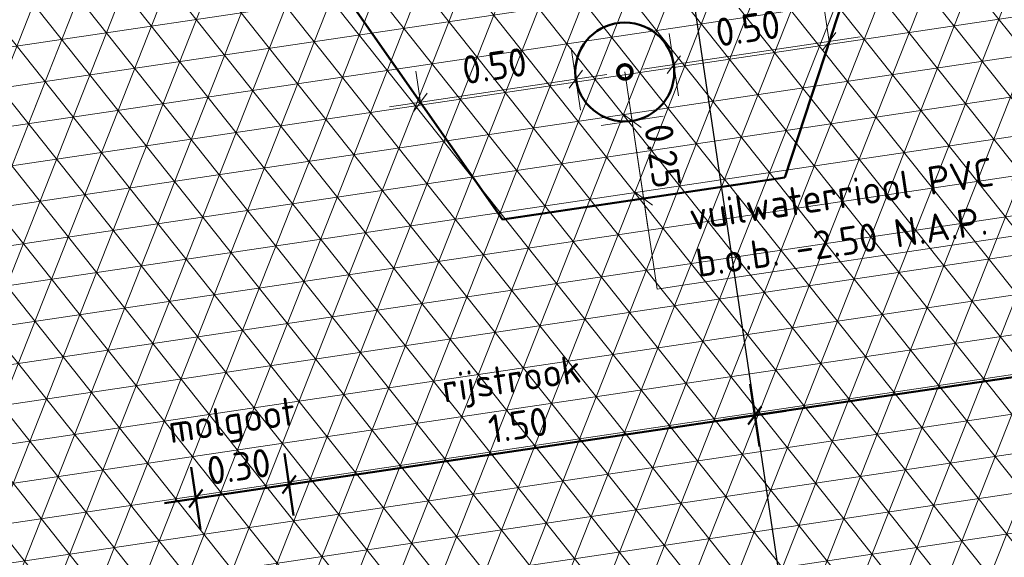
# Model space of a CAD drawing. Header units: metres. Extents: x 0 to 269924, y 0 to 933292.
# Tile 60 of 247: x 133862.5 to 133865.63, y 465860.34 to 465862.05. Entities that reach past the tile are written whole.
import ezdxf
from ezdxf import colors
from ezdxf.entities.mleader import LeaderData, LeaderLine
from ezdxf.math import Vec2, Vec3

# ---------------------------------------------------------------- set-up
doc = ezdxf.new("R2010")
doc.units = ezdxf.units.M
doc.linetypes.add('RI-VWA', pattern=[11, 5, -3, 0, -3])
for name, color, linetype, lineweight in [('B-WE-MO-BODEM-AD-50', 253, 'Continuous', 18), ('N-WE-GW-SLEUF-GD', 90, 'Continuous', 50), ('N-WE-KL-ET_LS_OV_LICHTMAST-S', 190, 'Continuous', 25), ('N-WE-RI-T18', 10, 'Continuous', 18), ('N-WE-VH-M', 7, 'Continuous', 18), ('N-WE-VH-VERHARDING-GD', 7, 'Continuous', 50), ('N-WE-VH-VERHARDING-T18', 10, 'Continuous', 18)]:
    doc.layers.add(name, color=color, linetype=linetype, lineweight=lineweight)
doc.layers.add('N-WE-RI-VWA-GD', color=20, linetype='RI-VWA', lineweight=50, true_color=0xff3f00)
doc.layers.add('X-XX-AL-HULPLIJN-GD', color=30, linetype='Continuous', lineweight=25, plot=False)
doc.styles.add('NLCS-ISO-M200-T18', font='NLCS-ISO.ttf', dxfattribs={"height": 0.36})
doc.styles.add('NLCS-ISO-M50-T18', font='NLCS-ISO.ttf', dxfattribs={"height": 0.09000000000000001})
doc.dimstyles.new('NLCS-M50-T18-SCHRAP_L2_H2', dxfattribs={"dimscale": 0.05, "dimtxt": 2.5, "dimasz": 1.008, "dimexe": 2, "dimexo": 2, "dimgap": 0.7, "dimtad": 1, "dimzin": 0, "dimdsep": 46, "dimtxsty": 'NLCS-ISO-M50-T18', "dimblk": 'OBLIQUE', "dimcen": 0, "dimdle": 2, "dimclrd": 256, "dimclre": 256, "dimclrt": 10, "dimazin": 0, "dimtfac": 1, "dimtdec": 3, "dimtofl": 0, "dimtmove": 0, "dimatfit": 3, "dimldrblk": 'OBLIQUE', "dimfxl": 2, "dimfxlon": 1, "dimtfillclr": 256, "dimtolj": 1, "dimtzin": 0, "dimlwd": -1, "dimlwe": -1, "dimarcsym": 0})

# ---------------------------------------------------------------- blocks, each defined once
blk = doc.blocks.new('_Oblique')
at = {"color": 0, "linetype": 'ByBlock', "lineweight": -2}
blk.add_line((-0.5, -0.5), (0.5, 0.5), dxfattribs=at)
blk = doc.blocks.new('*D394')
at = {"layer": 'Defpoints', "color": 0, "transparency": 16777216}
for p in [(-1.650000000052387, -0.0283636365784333), (-4.151816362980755, -0.07568177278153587), (-4.151816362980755, -3.084751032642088)]:
    blk.add_point(p, dxfattribs=at)
at = {"layer": 'N-WE-VH-VERHARDING-GD', "transparency": 16777216}
for p, q in [((-4.151816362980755, -2.984751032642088), (-4.151816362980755, -3.184751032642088)), ((-1.650000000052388, -2.984751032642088), (-1.650000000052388, -3.184751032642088)), ((-1.550000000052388, -3.084751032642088), (-4.251816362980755, -3.084751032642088))]:
    blk.add_line(p, q, dxfattribs=at)
at = {"layer": 'N-WE-VH-VERHARDING-GD', "transparency": 16777216, "xscale": 0.0504, "yscale": 0.0504, "zscale": 0.0504, "rotation": 180}
blk.add_blockref('_Oblique', (-4.151816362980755, -3.084751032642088), dxfattribs=at)
at = {"layer": 'N-WE-VH-VERHARDING-GD', "transparency": 16777216, "xscale": 0.0504, "yscale": 0.0504, "zscale": 0.0504}
blk.add_blockref('_Oblique', (-1.650000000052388, -3.084751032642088), dxfattribs=at)
at = {"layer": 'N-WE-VH-VERHARDING-GD', "color": 10, "transparency": 16777216, "insert": (-2.900908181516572, -2.929751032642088), "char_height": 0.09000000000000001, "attachment_point": 5, "style": 'NLCS-ISO-M50-T18'}
blk.add_mtext('\\A1;rijbaan\\P2.50', dxfattribs=at)
blk = doc.blocks.new('*D395')
at = {"layer": 'Defpoints', "color": 0, "transparency": 16777216}
for p in [(-4.151816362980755, -0.07568177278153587), (-5.650000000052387, -0.1040000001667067), (-5.650000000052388, -3.084751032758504)]:
    blk.add_point(p, dxfattribs=at)
at = {"layer": 'N-WE-VH-VERHARDING-GD', "transparency": 16777216}
for p, q in [((-5.650000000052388, -2.984751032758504), (-5.650000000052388, -3.184751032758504)), ((-4.151816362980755, -2.984751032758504), (-4.151816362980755, -3.184751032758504)), ((-4.051816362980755, -3.084751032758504), (-5.750000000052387, -3.084751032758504))]:
    blk.add_line(p, q, dxfattribs=at)
at = {"layer": 'N-WE-VH-VERHARDING-GD', "transparency": 16777216, "xscale": 0.0504, "yscale": 0.0504, "zscale": 0.0504, "rotation": 180}
blk.add_blockref('_Oblique', (-5.650000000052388, -3.084751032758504), dxfattribs=at)
at = {"layer": 'N-WE-VH-VERHARDING-GD', "transparency": 16777216, "xscale": 0.0504, "yscale": 0.0504, "zscale": 0.0504}
blk.add_blockref('_Oblique', (-4.151816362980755, -3.084751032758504), dxfattribs=at)
at = {"layer": 'N-WE-VH-VERHARDING-GD', "color": 10, "transparency": 16777216, "insert": (-4.900908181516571, -2.929751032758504), "char_height": 0.09000000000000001, "attachment_point": 5, "style": 'NLCS-ISO-M50-T18'}
blk.add_mtext('\\A1;rijstrook\\P1.50', dxfattribs=at)
blk = doc.blocks.new('*D397')
at = {"layer": 'Defpoints', "color": 0, "transparency": 16777216}
for p in [(-5.949999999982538, -0.1040000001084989), (-5.650000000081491, -0.1040000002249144), (-5.949999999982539, -3.084751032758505)]:
    blk.add_point(p, dxfattribs=at)
at = {"layer": 'N-WE-VH-VERHARDING-GD', "transparency": 16777216}
for p, q in [((-5.949999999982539, -2.984751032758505), (-5.949999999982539, -3.184751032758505)), ((-5.650000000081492, -2.984751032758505), (-5.650000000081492, -3.184751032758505)), ((-5.550000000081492, -3.084751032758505), (-6.049999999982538, -3.084751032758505))]:
    blk.add_line(p, q, dxfattribs=at)
at = {"layer": 'N-WE-VH-VERHARDING-GD', "transparency": 16777216, "xscale": 0.0504, "yscale": 0.0504, "zscale": 0.0504, "rotation": 180}
blk.add_blockref('_Oblique', (-5.949999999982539, -3.084751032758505), dxfattribs=at)
at = {"layer": 'N-WE-VH-VERHARDING-GD', "transparency": 16777216, "xscale": 0.0504, "yscale": 0.0504, "zscale": 0.0504}
blk.add_blockref('_Oblique', (-5.650000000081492, -3.084751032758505), dxfattribs=at)
at = {"layer": 'N-WE-VH-VERHARDING-GD', "color": 10, "transparency": 16777216, "insert": (-5.800000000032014, -2.929751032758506), "char_height": 0.09000000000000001, "attachment_point": 5, "style": 'NLCS-ISO-M50-T18'}
blk.add_mtext('\\A1;molgoot\\P0.30', dxfattribs=at)
blk = doc.blocks.new('PROFIEL 4')
at = {"layer": 'B-WE-MO-BODEM-AD-50'}
h = blk.add_hatch(dxfattribs=at)
h.set_pattern_fill('AVH-FUNDERING_EPS-SO', color=256, scale=0.025, angle=-8.452767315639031, pattern_type=2)
h.set_pattern_definition([(359.9999999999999, (831.9988096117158, -489.0028720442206), (6.938893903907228e-17, 0.125), []), (59.99999999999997, (831.9988096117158, -489.0028720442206), (-0.1082531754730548, 0.06250000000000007), []), (120, (831.9988096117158, -489.0028720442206), (-0.1082531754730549, -0.06249999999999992), [])])
h.paths.add_polyline_path([(6.024096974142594, -1.683323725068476), (5.758332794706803, -1.686657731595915), (5.758332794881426, -4.233123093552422), (15.45538502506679, -4.229532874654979), (15.455385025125, -1.696623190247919), (14.50565436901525, -1.696623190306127), (10.2648989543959, -1.630122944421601)])
blk = doc.blocks.new('*D493')
at = {"layer": 'Defpoints', "color": 0, "transparency": 16777216}
for p in [(133864.2699999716, 465861.8646310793), (133863.7754312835, 465861.7911340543), (133864.329900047, 465861.4615575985)]:
    blk.add_point(p, dxfattribs=at)
at = {"layer": 'N-WE-VH-M', "transparency": 16777216}
for p, q in [((133864.2846993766, 465861.7657173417), (133864.2553005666, 465861.9635448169)), ((133863.6765175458, 465861.7764346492), (133864.3689137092, 465861.8793304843)), ((133863.7754312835, 465861.7911340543), (133863.7607318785, 465861.8900477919))]:
    blk.add_line(p, q, dxfattribs=at)
at = {"layer": 'N-WE-VH-M', "transparency": 16777216, "xscale": 0.0504, "yscale": 0.0504, "zscale": 0.0504}
for p, rotation in [((133864.2699999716, 465861.8646310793), 8.452767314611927), ((133863.7754312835, 465861.7911340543), 188.4527673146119)]:
    blk.add_blockref('_Oblique', p, dxfattribs=dict(at, rotation=rotation))
at = {"layer": 'N-WE-VH-M', "color": 10, "transparency": 16777216, "insert": (133864.0109561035, 465861.9070135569), "char_height": 0.09000000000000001, "attachment_point": 5, "rotation": 8.452767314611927, "style": 'NLCS-ISO-M50-T18'}
blk.add_mtext('\\A1;0.50', dxfattribs=at)
blk = doc.blocks.new('*D494')
at = {"layer": 'Defpoints', "color": 0, "transparency": 16777216}
for p in [(133865.0761469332, 465861.9844312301), (133865.0761469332, 465861.9844312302), (133864.6414783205, 465861.5078607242)]:
    blk.add_point(p, dxfattribs=at)
at = {"layer": 'N-WE-VH-M', "transparency": 16777216}
for p, q in [((133865.0761469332, 465861.9844312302), (133865.0614475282, 465862.0833449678)), ((133864.5962776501, 465861.8120204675), (133864.5668788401, 465862.0098479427)), ((133864.4826645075, 465861.8962348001), (133865.1750606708, 465861.9991306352))]:
    blk.add_line(p, q, dxfattribs=at)
at = {"layer": 'N-WE-VH-M', "transparency": 16777216, "xscale": 0.0504, "yscale": 0.0504, "zscale": 0.0504}
for p, rotation in [((133865.0761469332, 465861.9844312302), 8.452767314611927), ((133864.5815782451, 465861.9109342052), 188.4527673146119)]:
    blk.add_blockref('_Oblique', p, dxfattribs=dict(at, rotation=rotation))
at = {"layer": 'N-WE-VH-M', "color": 10, "transparency": 16777216, "insert": (133864.8171030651, 465862.0268137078), "char_height": 0.09000000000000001, "attachment_point": 5, "rotation": 8.452767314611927, "style": 'NLCS-ISO-M50-T18'}
blk.add_mtext('\\A1;0.50', dxfattribs=at)
blk = doc.blocks.new('_DotSmall')
at = {"color": 0, "linetype": 'ByBlock', "const_width": 0.5}
blk.add_lwpolyline([(-0.0625, 0, 1), (0.0625, 0, 1)], format="xyb", close=True, dxfattribs=at)
blk = doc.blocks.new('*D495')
at = {"layer": 'Defpoints', "color": 0, "transparency": 16777216}
for p in [(133863.8764774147, 465861.646920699), (133864.9347328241, 465861.5514407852), (133864.4856891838, 465861.4847091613)]:
    blk.add_point(p, dxfattribs=at)
at = {"layer": 'N-WE-VH-M', "transparency": 16777216}
for p, q in [((133864.4342412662, 465861.8309072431), (133864.5003885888, 465861.3857954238)), ((133864.3500269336, 465861.7172941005), (133864.5478544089, 465861.7466929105)), ((133864.5846029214, 465861.4994085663), (133864.3867754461, 465861.4700097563))]:
    blk.add_line(p, q, dxfattribs=at)
at = {"layer": 'N-WE-VH-M', "transparency": 16777216, "xscale": 0.0504, "yscale": 0.0504, "zscale": 0.0504}
for p, rotation in [((133864.4489406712, 465861.7319935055), 98.45276731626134), ((133864.4856891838, 465861.4847091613), 278.4527673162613)]:
    blk.add_blockref('_Oblique', p, dxfattribs=dict(at, rotation=rotation))
at = {"layer": 'N-WE-VH-M', "color": 10, "transparency": 16777216, "insert": (133864.5464459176, 465861.6201108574), "char_height": 0.09000000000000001, "attachment_point": 5, "rotation": 278.4527673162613, "style": 'NLCS-ISO-M50-T18'}
blk.add_mtext('\\A1;0.25', dxfattribs=at)
blk = doc.blocks.new('dwarsprofiel Muyeveld 50km')
at = {"layer": 'X-XX-AL-HULPLIJN-GD'}
blk.add_lwpolyline([(-4.150000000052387, -0.2806730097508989), (-4.149999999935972, -4.621240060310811)], dxfattribs=at)
at = {"layer": 'N-WE-VH-VERHARDING-GD'}
for base, p1, p2, text, picture, middle in [((-4.151816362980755, -3.084751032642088), (-1.650000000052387, -0.02836363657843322), (-4.151816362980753, -0.07568177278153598), 'rijbaan\\P<>', '*D394', (-2.900908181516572, -2.929751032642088)), ((-5.650000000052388, -3.084751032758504), (-4.151816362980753, -0.07568177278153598), (-5.650000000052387, -0.1040000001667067), 'rijstrook\\P<>', '*D395', (-4.900908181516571, -2.929751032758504))]:
    dim = blk.add_linear_dim(base=base, p1=p1, p2=p2, angle=180, text=text, dimstyle='NLCS-M50-T18-SCHRAP_L2_H2', dxfattribs=at)
    dim.commit()
    dim.dimension.update_dxf_attribs({"geometry": picture, "text_midpoint": middle})
dim = blk.add_linear_dim(base=(-5.949999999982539, -3.084751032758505), p1=(-5.650000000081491, -0.1040000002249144), p2=(-5.949999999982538, -0.1040000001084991), angle=180, text='molgoot\\P<>', dimstyle='NLCS-M50-T18-SCHRAP_L2_H2', dxfattribs=at)
dim.commit()
dim.dimension.update_dxf_attribs({"geometry": '*D397', "text_midpoint": (-5.800000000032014, -3.084751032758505), "dimtype": 160})

msp = doc.modelspace()

# ---------------------------------------------------------------- block references
at = {"layer": 'N-WE-VH-VERHARDING-GD', "rotation": 8.452767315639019}
msp.add_blockref('PROFIEL 4', (133855.17779518, 465862.8816788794), dxfattribs=at)

# ---------------------------------------------------------------- next in the draw order: linework, layer by layer
at = {"layer": 'N-WE-GW-SLEUF-GD'}
for p, q in [((133864.9347328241, 465861.5514407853), (133865.574458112, 465863.5072627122)), ((133862.8890736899, 465863.0561463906), (133864.0368680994, 465861.4180106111)), ((133864.0368680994, 465861.4180106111), (133864.934732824, 465861.5514407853))]:
    msp.add_line(p, q, dxfattribs=at)
at = {"layer": 'N-WE-RI-VWA-GD', "linetype": 'Continuous'}
msp.add_circle((133864.4257891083, 465861.8877826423), 0.1575, dxfattribs=at)

# ---------------------------------------------------------------- next in the draw order: block references
at = {"layer": 'N-WE-KL-ET_LS_OV_LICHTMAST-S', "rotation": 8.452767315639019}
msp.add_blockref('dwarsprofiel Muyeveld 50km', (133868.4924576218, 465864.4559558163), dxfattribs=at)

# ---------------------------------------------------------------- next in the draw order: dimensions: what is measured, and where the dimension line sits
at = {"layer": 'N-WE-VH-M'}
for base, p1, p2, angle, picture, middle in [((133865.0761469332, 465861.9844312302), (133864.6414783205, 465861.5078607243), (133865.0761469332, 465861.9844312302), 8.452767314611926, '*D494', (133864.8288625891, 465861.9476827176)), ((133864.2699999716, 465861.8646310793), (133863.7754312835, 465861.7911340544), (133864.329900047, 465861.4615575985), 8.452767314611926, '*D493', (133864.0227156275, 465861.8278825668)), ((133864.4856891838, 465861.4847091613), (133863.8764774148, 465861.646920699), (133864.9347328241, 465861.5514407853), 98.45276731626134, '*D495', (133864.4673149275, 465861.6083513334))]:
    dim = msp.add_linear_dim(base=base, p1=p1, p2=p2, angle=angle, dimstyle='NLCS-M50-T18-SCHRAP_L2_H2', dxfattribs=at)
    dim.commit()
    dim.dimension.update_dxf_attribs({"geometry": picture, "text_midpoint": middle, "dimtype": 160})

# ---------------------------------------------------------------- next in the draw order: leaders
at = {"layer": 'N-WE-RI-T18'}
ml = msp.add_multileader_mtext('Standard', dxfattribs=at)
ml.set_content('vuilwaterriool PVC %%C315\\Pb.o.b. -2.50 N.A.P.', color=256, style='NLCS-ISO-M50-T18')
ml.set_leader_properties(color=256, linetype='ByLayer', lineweight=-1)
ml.set_arrow_properties(name='DOTSMALL')
ml.build(insert=Vec2(0, 0))
ml.multileader.update_dxf_attribs({"text_left_attachment_type": 5, "text_right_attachment_type": 5, "dogleg_length": 0.09000000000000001, "arrow_head_size": 0.09})
ctx = ml.context
ctx.base_point, ctx.char_height, ctx.arrow_head_size, ctx.landing_gap_size, ctx.plane_origin, ctx.plane_x_axis, ctx.plane_y_axis = Vec3(133864.6175300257, 465861.2098088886), 0.09000000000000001, 0.09, 0.04500000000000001, Vec3(133864.4445308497, 465861.7616676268), Vec3(0.9891373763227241, 0.1469940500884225), Vec3(-0.1469940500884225, 0.9891373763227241)
ctx.left_attachment, ctx.right_attachment = 5, 5
notes = []
notes.append((ctx, [(0, (1, 1, 0), (133864.5285076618, 465861.196579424), (0.9891373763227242, 0.1469940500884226), 0.09000000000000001, [(0, [(133864.4257891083, 465861.8877826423)], 0, [])])]))
ctx.mtext.insert, ctx.mtext.text_direction, ctx.mtext.rotation, ctx.mtext.flow_direction = Vec3(133864.6241167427, 465861.4716210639), Vec3(0.9891373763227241, 0.1469940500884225), 8.730516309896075e-13, 5
at = {"layer": 'N-WE-VH-VERHARDING-T18'}
ml = msp.add_multileader_mtext('Standard', dxfattribs=at)
ml.set_content('', color=256, style='NLCS-ISO-M200-T18')
ml.set_leader_properties(color=256, linetype='ByLayer', lineweight=-1)
ml.build(insert=Vec2(0, 0))
ml.multileader.update_dxf_attribs({"has_dogleg": 0, "text_left_attachment_type": 5, "text_right_attachment_type": 5, "dogleg_length": 0.36, "arrow_head_size": 0.36})
ctx = ml.context
ctx.base_point, ctx.char_height, ctx.arrow_head_size, ctx.landing_gap_size, ctx.plane_origin = Vec3(135697.3917517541, 466805.7658595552), 0.36, 0.36, 0.18, Vec3(135695.696623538, 466805.188890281)
ctx.left_attachment, ctx.right_attachment = 5, 5
notes.append((ctx, [(0, (0, 0, 0), (0, 0), (1, 0), 1, [])]))
ctx.mtext.insert, ctx.mtext.rotation, ctx.mtext.flow_direction = Vec3(135697.5717517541, 466806.1258595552), -0.1475286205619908, 5
for ctx, leaders in notes:
    for number, flags, end, landing, length, lines in leaders:
        leader = LeaderData()
        leader.index, (leader.has_last_leader_line, leader.has_dogleg_vector, leader.attachment_direction) = number, flags
        leader.last_leader_point, leader.dogleg_vector, leader.dogleg_length = Vec3(end), Vec3(landing), length
        for number, points, colour, breaks in lines:
            line = LeaderLine()
            line.index, line.vertices, line.color, line.breaks = number, Vec3.list(points), colors.encode_raw_color(colour), breaks
            leader.lines.append(line)
        ctx.leaders.append(leader)

doc.saveas('drawing.dxf')
